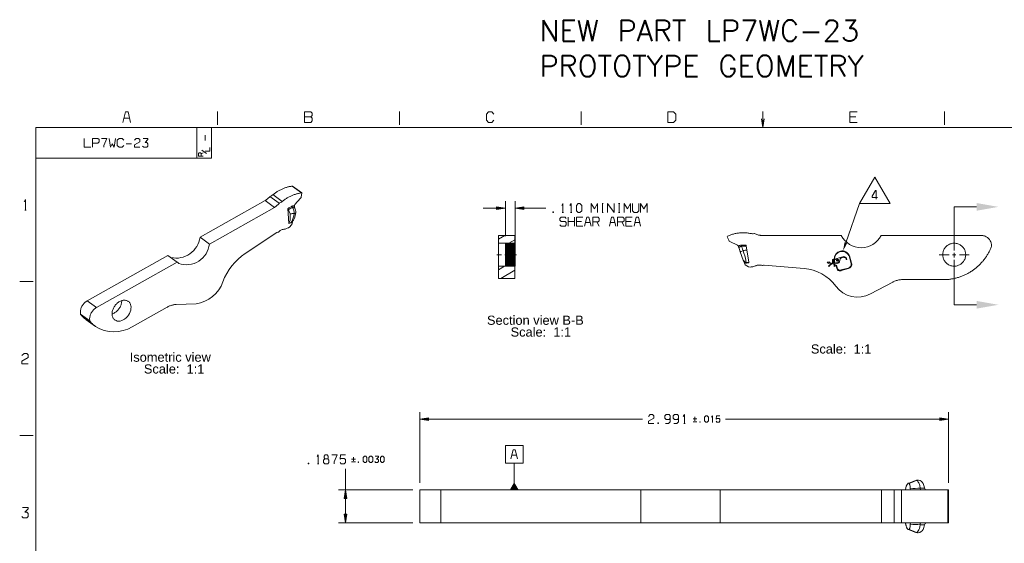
# Model space of a CAD drawing. Header units: inches. Extents: x 7.6 to 26, y -2.6 to 4.5.
# Tile 14 of 16: x 17.6 to 23.2, y 1.5 to 4.5. Entities that reach past the tile are written whole.
import ezdxf

# ---------------------------------------------------------------- set-up
doc = ezdxf.new("R2010")
doc.units = ezdxf.units.IN
doc.header["$MEASUREMENT"] = 0
doc.layers.get('0').update_dxf_attribs({"lineweight": 25})
doc.styles.add('PDF Monospace821BT-Roman', font='arial.ttf')
doc.styles.get("Standard").update_dxf_attribs({"font": 'txt.shx'})

msp = doc.modelspace()

# ---------------------------------------------------------------- hatches: boundary and pattern name
for points in [[(23.0516, 3.3717), (23.1747, 3.3934), (23.0516, 3.4151), (23.0516, 3.3717), (23.0516, 3.3717), (23.0516, 3.3717)], [(20.3359, 3.3789), (20.3853, 3.3867), (20.3359, 3.3945), (20.3359, 3.3789), (20.3359, 3.3789), (20.3359, 3.3789)], [(20.4896, 3.3945), (20.4403, 3.3867), (20.4896, 3.3789), (20.4896, 3.3945), (20.4896, 3.3945), (20.4896, 3.3945)], [(22.3044, 3.1935), (22.2955, 3.1442), (22.3192, 3.1883), (22.3044, 3.1935), (22.3044, 3.1935), (22.3044, 3.1935)], [(23.0516, 2.8178), (23.1747, 2.8395), (23.0516, 2.8612), (23.0516, 2.8178), (23.0516, 2.8178), (23.0516, 2.8178)], [(19.9505, 2.2008), (19.9011, 2.193), (19.9505, 2.1852), (19.9505, 2.2008), (19.9505, 2.2008), (19.9505, 2.2008)], [(22.8426, 2.1852), (22.892, 2.193), (22.8426, 2.2008), (22.8426, 2.1852), (22.8426, 2.1852), (22.8426, 2.1852)], [(19.4892, 1.7432), (19.4814, 1.7926), (19.4735, 1.7432), (19.4892, 1.7432), (19.4892, 1.7432), (19.4892, 1.7432)], [(20.4605, 1.7926), (20.4355, 1.8358), (20.4105, 1.7926), (20.4605, 1.7926), (20.4605, 1.7926), (20.4605, 1.7926)], [(19.4735, 1.6544), (19.4814, 1.6051), (19.4892, 1.6544), (19.4735, 1.6544), (19.4735, 1.6544), (19.4735, 1.6544)]]:
    msp.add_hatch(color=7).paths.add_polyline_path(points)

# ---------------------------------------------------------------- linework, layer by layer
at = {"color": 7, "lineweight": 9}
for points in [[(18.2655, 3.8716), (18.2508, 3.9306), (18.237, 3.9306), (18.2223, 3.8716)], [(18.7565, 3.8573), (18.7565, 3.9328)], [(19.2494, 3.9031), (19.2848, 3.9031), (19.2926, 3.911), (19.2926, 3.9228), (19.2848, 3.9306), (19.2494, 3.9306), (19.2494, 3.8716), (19.2848, 3.8716), (19.2926, 3.8795), (19.2926, 3.8952), (19.2848, 3.9031)], [(19.7858, 3.8573), (19.7858, 3.9328)], [(20.3211, 3.9188), (20.3093, 3.9306), (20.2896, 3.9306), (20.2778, 3.9188), (20.2778, 3.8834), (20.2896, 3.8716), (20.3093, 3.8716), (20.3211, 3.8834)], [(20.8135, 3.8573), (20.8135, 3.9328)], [(21.8424, 3.9332), (21.8426, 3.8417)], [(22.3766, 3.9306), (22.3333, 3.9306), (22.3333, 3.8716), (22.3766, 3.8716)], [(22.3333, 3.9031), (22.3687, 3.9031)], [(22.869, 3.8573), (22.869, 3.9328)], [(18.2282, 3.8952), (18.2596, 3.8952)], [(21.8346, 3.891), (21.8426, 3.8417), (21.8503, 3.8911)], [(17.7292, 3.6698), (18.7224, 3.6698), (18.7224, 3.8417)], [(18.6408, 3.6698), (18.6408, 3.8417)], [(18.6867, 3.7696), (18.6867, 3.7996)], [(18.0035, 3.7806), (18.0035, 3.7306), (18.0402, 3.7306)], [(18.0502, 3.7539), (18.0802, 3.7539), (18.0869, 3.7606), (18.0869, 3.7739), (18.0802, 3.7806), (18.0502, 3.7806), (18.0502, 3.7306)], [(18.1002, 3.7806), (18.1302, 3.7806), (18.1135, 3.7406), (18.1135, 3.7306)], [(18.1435, 3.7806), (18.1519, 3.7306), (18.1619, 3.7506), (18.1719, 3.7306), (18.1802, 3.7806)], [(18.2269, 3.7706), (18.2169, 3.7806), (18.2002, 3.7806), (18.1902, 3.7706), (18.1902, 3.7406), (18.2002, 3.7306), (18.2169, 3.7306), (18.2269, 3.7406)], [(18.2402, 3.7506), (18.2702, 3.7506)], [(18.2869, 3.7706), (18.2969, 3.7806), (18.3102, 3.7806), (18.3169, 3.7739), (18.3169, 3.7606), (18.2869, 3.7439), (18.2869, 3.7306), (18.3169, 3.7306)], [(18.3335, 3.7373), (18.3402, 3.7306), (18.3569, 3.7306), (18.3635, 3.7373), (18.3635, 3.7506), (18.3569, 3.7573), (18.3469, 3.7573), (18.3635, 3.7739), (18.3635, 3.7806), (18.3369, 3.7806)], [(18.6764, 3.6799), (18.6492, 3.6799), (18.6492, 3.6963), (18.6528, 3.6999), (18.6601, 3.6999), (18.6637, 3.6963), (18.6637, 3.6799)], [(18.6637, 3.6927), (18.6764, 3.6999)], [(18.6953, 3.6947), (18.668, 3.7147)], [(18.6867, 3.7095), (18.7139, 3.7095), (18.7139, 3.7295)], [(19.1792, 3.5107), (19.2319, 3.4726)], [(19.0709, 3.4629), (19.1237, 3.4248)], [(22.4835, 3.4369), (22.4835, 3.4869), (22.4802, 3.4869), (22.4602, 3.4536), (22.4602, 3.4469), (22.4902, 3.4469)], [(17.6625, 3.4227), (17.6703, 3.4345), (17.6703, 3.3755)], [(19.1781, 3.3969), (19.1808, 3.398), (19.1835, 3.3986), (19.1863, 3.3987), (19.189, 3.3981), (19.1908, 3.3972), (19.1924, 3.396)], [(20.3853, 3.2273), (20.3853, 3.426)], [(20.4403, 3.1623), (20.4403, 3.426)], [(20.704, 3.4017), (20.7107, 3.4117), (20.7107, 3.3617)], [(20.7507, 3.4017), (20.7574, 3.4117), (20.7574, 3.3617)], [(20.8707, 3.3617), (20.8707, 3.4117), (20.889, 3.3817), (20.9074, 3.4117), (20.9074, 3.3617)], [(20.9324, 3.4117), (20.939, 3.4117)], [(20.9357, 3.3617), (20.9357, 3.4117)], [(20.964, 3.3617), (20.964, 3.4117), (21.0007, 3.3617), (21.0007, 3.4117)], [(21.0257, 3.4117), (21.0324, 3.4117)], [(21.029, 3.3617), (21.029, 3.4117)], [(21.0574, 3.3617), (21.0574, 3.4117), (21.0757, 3.3817), (21.094, 3.4117), (21.094, 3.3617)], [(21.104, 3.4117), (21.104, 3.3717), (21.114, 3.3617), (21.1307, 3.3617), (21.1407, 3.3717), (21.1407, 3.4117)], [(21.1507, 3.3617), (21.1507, 3.4117), (21.169, 3.3817), (21.1874, 3.4117), (21.1874, 3.3617)], [(22.3117, 3.1909), (22.3883, 3.4118)], [(17.6664, 3.3755), (17.6743, 3.3755)], [(19.1919, 3.3885), (19.1904, 3.3899), (19.1885, 3.3908), (19.1852, 3.391), (19.1817, 3.3898), (19.1799, 3.3923), (19.1781, 3.3969), (19.1737, 3.3946), (19.1694, 3.3922), (19.1651, 3.3898), (19.1609, 3.3873), (19.1567, 3.3848), (19.1556, 3.3842)], [(19.1996, 3.3598), (19.1994, 3.3592), (19.1976, 3.3575), (19.1943, 3.3564), (19.1899, 3.356), (19.1899, 3.3639), (19.1888, 3.3722), (19.1866, 3.3802), (19.1851, 3.3839), (19.1817, 3.3898), (19.1773, 3.3878), (19.1728, 3.3856), (19.1685, 3.3835), (19.164, 3.3812), (19.1596, 3.379), (19.1578, 3.378)], [(19.1614, 3.301), (19.1641, 3.3021), (19.1687, 3.3039), (19.1733, 3.3056), (19.1752, 3.3079), (19.1771, 3.3107), (19.1796, 3.3153), (19.1819, 3.3205), (19.1854, 3.3312), (19.1881, 3.343), (19.1899, 3.356), (19.185, 3.3557), (19.1801, 3.3553), (19.1752, 3.3548), (19.1703, 3.3543), (19.1671, 3.3539)], [(20.2603, 3.3867), (20.3359, 3.3867)], [(20.4896, 3.3867), (20.614, 3.3867)], [(20.7074, 3.3617), (20.714, 3.3617)], [(20.754, 3.3617), (20.7607, 3.3617)], [(20.9324, 3.3617), (20.939, 3.3617)], [(21.0257, 3.3617), (21.0324, 3.3617)], [(23.0516, 3.3934), (22.9247, 3.3934), (22.9247, 3.295), (22.9247, 3.146)], [(19.1805, 3.3114), (19.1818, 3.3106), (19.1799, 3.3081), (19.1767, 3.305), (19.1733, 3.303), (19.1724, 3.3026), (19.161, 3.2985)], [(19.1769, 3.3079), (19.1733, 3.3056), (19.1724, 3.3026)], [(20.6937, 3.2912), (20.7003, 3.2846), (20.7237, 3.2846), (20.7303, 3.2912), (20.7303, 3.3046), (20.7237, 3.3112), (20.7003, 3.3112), (20.6937, 3.3179), (20.6937, 3.3279), (20.7003, 3.3346), (20.7237, 3.3346), (20.7303, 3.3279)], [(20.7403, 3.2846), (20.7403, 3.3346)], [(20.7403, 3.3112), (20.777, 3.3112)], [(20.777, 3.3346), (20.777, 3.2846)], [(20.8237, 3.3346), (20.787, 3.3346), (20.787, 3.2846), (20.8237, 3.2846)], [(20.787, 3.3112), (20.817, 3.3112)], [(20.8703, 3.2846), (20.8578, 3.3346), (20.8462, 3.3346), (20.8337, 3.2846)], [(20.8387, 3.3046), (20.8653, 3.3046)], [(20.8803, 3.2846), (20.8803, 3.3346), (20.9103, 3.3346), (20.917, 3.3279), (20.917, 3.3146), (20.9103, 3.3079), (20.8803, 3.3079)], [(20.9037, 3.3079), (20.917, 3.2846)], [(21.0103, 3.2846), (20.9978, 3.3346), (20.9862, 3.3346), (20.9737, 3.2846)], [(20.9787, 3.3046), (21.0053, 3.3046)], [(21.0203, 3.2846), (21.0203, 3.3346), (21.0503, 3.3346), (21.057, 3.3279), (21.057, 3.3146), (21.0503, 3.3079), (21.0203, 3.3079)], [(21.0437, 3.3079), (21.057, 3.2846)], [(21.1037, 3.3346), (21.067, 3.3346), (21.067, 3.2846), (21.1037, 3.2846)], [(21.067, 3.3112), (21.097, 3.3112)], [(21.1503, 3.2846), (21.1378, 3.3346), (21.1262, 3.3346), (21.1137, 3.2846)], [(21.1187, 3.3046), (21.1453, 3.3046)], [(20.3459, 3.2113), (20.3822, 3.2323)], [(20.3853, 3.1366), (20.4366, 3.1879)], [(20.3853, 3.1437), (20.4295, 3.1879)], [(20.3853, 3.1507), (20.4224, 3.1879)], [(20.3853, 3.1578), (20.4153, 3.1879)], [(20.3853, 3.1649), (20.4083, 3.1879)], [(20.3853, 3.172), (20.4012, 3.1879)], [(20.3853, 3.179), (20.3942, 3.1879)], [(20.3853, 3.1861), (20.3871, 3.1879)], [(20.3853, 3.1879), (20.4403, 3.1879), (20.4403, 3.1229), (20.4403, 3.0579), (20.3853, 3.0579)], [(20.3853, 3.1296), (20.4403, 3.1846)], [(20.3853, 3.1225), (20.4403, 3.1775)], [(20.4053, 3.1879), (20.4396, 3.2077)], [(21.7476, 3.1771), (21.7427, 3.1773), (21.7378, 3.1774), (21.7328, 3.1774), (21.7279, 3.1773), (21.723, 3.1772), (21.7198, 3.1771), (21.715, 3.1762), (21.7106, 3.1741), (21.7069, 3.171), (21.7043, 3.1671)], [(21.7198, 3.1771), (21.7201, 3.171), (21.7163, 3.1702), (21.713, 3.1683), (21.7105, 3.1655), (21.7089, 3.1621), (21.7085, 3.1597), (21.7085, 3.1574), (21.7094, 3.1531)], [(22.9247, 3.1524), (22.9247, 3.2074)], [(20.3633, 3.1229), (20.3365, 3.1229)], [(20.4026, 3.1229), (20.3829, 3.1229)], [(20.3853, 3.1154), (20.4403, 3.1704)], [(20.3853, 3.1083), (20.4403, 3.1633)], [(20.3853, 3.1012), (20.4403, 3.1562)], [(20.3853, 3.0942), (20.4403, 3.1492)], [(20.3853, 3.0871), (20.4403, 3.1421)], [(20.3853, 3.0801), (20.4403, 3.1351)], [(20.3853, 3.073), (20.4403, 3.128)], [(20.3853, 3.0659), (20.4403, 3.1209)], [(20.4223, 3.1229), (20.449, 3.1229)], [(21.7485, 3.1715), (21.7435, 3.1716), (21.7386, 3.1716), (21.7337, 3.1715), (21.7287, 3.1714), (21.7239, 3.1712), (21.7201, 3.171), (21.7214, 3.1689), (21.7246, 3.1618), (21.7276, 3.1541), (21.7305, 3.1453), (21.7167, 3.1403), (21.7149, 3.1395), (21.7145, 3.1393), (21.7144, 3.1393)], [(21.7621, 3.081), (21.7482, 3.0792), (21.7463, 3.091), (21.7435, 3.1036), (21.7396, 3.1173), (21.7353, 3.1313), (21.7305, 3.1453), (21.7325, 3.1458), (21.7372, 3.1471), (21.742, 3.1482), (21.7468, 3.1494), (21.7517, 3.1504)], [(22.8952, 3.1229), (22.8402, 3.1229)], [(22.9346, 3.1229), (22.9149, 3.1229)], [(22.9247, 3.1328), (22.9247, 3.113)], [(22.9247, 3.1263), (22.9247, 3.1066)], [(22.9542, 3.1229), (23.0092, 3.1229)], [(20.3853, 3.0588), (20.4403, 3.1138)], [(20.3914, 3.0579), (20.4403, 3.1068)], [(20.3985, 3.0579), (20.4403, 3.0997)], [(20.4055, 3.0579), (20.4403, 3.0926)], [(20.4126, 3.0579), (20.4403, 3.0855)], [(20.4197, 3.0579), (20.4403, 3.0785)], [(20.4268, 3.0579), (20.4403, 3.0714)], [(20.4339, 3.0579), (20.4403, 3.0644)], [(21.7626, 3.0776), (21.749, 3.0749), (21.748, 3.0748), (21.7438, 3.075), (21.7395, 3.0764), (21.7367, 3.078), (21.7396, 3.0822), (21.7358, 3.0858), (21.734, 3.0878), (21.7316, 3.0921)], [(21.749, 3.0749), (21.7482, 3.0792), (21.7449, 3.0793), (21.7419, 3.0806), (21.7396, 3.0822)], [(22.2674, 3.0904), (22.2571, 3.0904)], [(22.2622, 3.0955), (22.2622, 3.0853)], [(22.318, 3.0971), (22.3132, 3.0971)], [(22.3156, 3.0996), (22.3156, 3.0947)], [(22.9247, 3.0934), (22.9247, 3.0384)], [(23.0516, 2.8395), (22.9247, 2.8395), (22.9247, 2.9379), (22.9247, 3.0869)], [(20.3459, 3.0381), (20.3802, 3.0579)], [(20.3597, 2.9883), (20.4396, 3.0345)], [(17.6379, 2.9712), (17.7135, 2.9712)], [(18.02, 2.8622), (18.0728, 2.8242)], [(17.982, 2.7873), (18.0348, 2.7493)], [(17.6507, 2.553), (17.6625, 2.5648), (17.6782, 2.5648), (17.6861, 2.5569), (17.6861, 2.5412), (17.6507, 2.5215), (17.6507, 2.5057), (17.6861, 2.5057)], [(19.9011, 1.8319), (19.9011, 2.2324)], [(22.892, 1.8319), (22.892, 2.2324)], [(19.9505, 2.193), (21.1617, 2.193)], [(21.1951, 2.208), (21.2051, 2.218), (21.2184, 2.218), (21.2251, 2.2114), (21.2251, 2.198), (21.1951, 2.1814), (21.1951, 2.168), (21.2251, 2.168)], [(21.2917, 2.168), (21.3084, 2.168), (21.3184, 2.178), (21.3184, 2.2114), (21.3117, 2.218), (21.2951, 2.218), (21.2884, 2.2114), (21.2884, 2.198), (21.2951, 2.1914), (21.3117, 2.1914), (21.3184, 2.198)], [(21.3384, 2.168), (21.3551, 2.168), (21.3651, 2.178), (21.3651, 2.2114), (21.3584, 2.218), (21.3417, 2.218), (21.3351, 2.2114), (21.3351, 2.198), (21.3417, 2.1914), (21.3584, 2.1914), (21.3651, 2.198)], [(21.3917, 2.208), (21.3984, 2.218), (21.3984, 2.168)], [(21.4474, 2.1942), (21.4684, 2.1942)], [(21.4474, 2.1778), (21.4684, 2.1778)], [(21.4579, 2.1837), (21.4579, 2.2047)], [(21.5524, 2.2035), (21.5571, 2.2105), (21.5571, 2.1755)], [(21.5547, 2.1755), (21.5594, 2.1755)], [(21.578, 2.1802), (21.5827, 2.1755), (21.5944, 2.1755), (21.599, 2.1802), (21.599, 2.1919), (21.5944, 2.1965), (21.5827, 2.1965), (21.578, 2.193), (21.5804, 2.2105), (21.599, 2.2105)], [(21.6314, 2.193), (22.8426, 2.193)], [(21.3951, 2.168), (21.4017, 2.168)], [(17.638, 2.1006), (17.7135, 2.1006)], [(20.4539, 1.9684), (20.4414, 2.0184), (20.4297, 2.0184), (20.4172, 1.9684)], [(19.3202, 1.9805), (19.3269, 1.9905), (19.3269, 1.9405)], [(19.3635, 1.9671), (19.3802, 1.9671), (19.3835, 1.9738), (19.3835, 1.9838), (19.3769, 1.9905), (19.3669, 1.9905), (19.3602, 1.9838), (19.3602, 1.9738), (19.3635, 1.9671), (19.3569, 1.9605), (19.3569, 1.9471), (19.3635, 1.9405), (19.3802, 1.9405), (19.3869, 1.9471), (19.3869, 1.9605), (19.3802, 1.9671)], [(19.4035, 1.9905), (19.4335, 1.9905), (19.4169, 1.9505), (19.4169, 1.9405)], [(19.4502, 1.9471), (19.4569, 1.9405), (19.4735, 1.9405), (19.4802, 1.9471), (19.4802, 1.9638), (19.4735, 1.9705), (19.4569, 1.9705), (19.4502, 1.9655), (19.4535, 1.9905), (19.4802, 1.9905)], [(19.5159, 1.9667), (19.5369, 1.9667)], [(19.5159, 1.9503), (19.5369, 1.9503)], [(19.5264, 1.9561), (19.5264, 1.9771)], [(19.6465, 1.9526), (19.6512, 1.948), (19.6628, 1.948), (19.6676, 1.9526), (19.6676, 1.9619), (19.6628, 1.9667), (19.6559, 1.9667), (19.6676, 1.9783), (19.6676, 1.983), (19.6489, 1.983)], [(20.4222, 1.9884), (20.4489, 1.9884)], [(19.3235, 1.9405), (19.3302, 1.9405)], [(19.4814, 1.7926), (19.4814, 1.9105)], [(20.4355, 1.7926), (20.4355, 1.9434)], [(22.6697, 1.8283), (22.6743, 1.8301), (22.6789, 1.8319), (22.6835, 1.8338), (22.688, 1.8356), (22.6926, 1.8375), (22.6971, 1.8394), (22.7017, 1.8412), (22.7062, 1.8431), (22.7108, 1.8451), (22.7118, 1.8455), (22.7069, 1.8453), (22.7025, 1.844)], [(22.7217, 1.8473), (22.7168, 1.847), (22.7121, 1.8456), (22.7118, 1.8455)], [(22.7334, 1.7926), (22.7333, 1.7926), (22.7333, 1.7926), (22.7332, 1.7932), (22.7328, 1.8024), (22.7294, 1.818), (22.7245, 1.8315), (22.7217, 1.8369), (22.7187, 1.8411), (22.7153, 1.8442), (22.7118, 1.8455)], [(19.8617, 1.7926), (19.442, 1.7926)], [(20.0211, 1.7926), (20.0211, 1.6051)], [(22.627, 1.7926), (22.627, 1.6051)], [(22.8886, 1.7926), (22.8886, 1.6051)], [(19.4814, 1.6544), (19.4814, 1.7432)], [(17.6507, 1.6421), (17.6585, 1.6342), (17.6782, 1.6342), (17.6861, 1.6421), (17.6861, 1.6578), (17.6782, 1.6657), (17.6664, 1.6657), (17.6861, 1.6854), (17.6861, 1.6932), (17.6546, 1.6932)], [(19.8617, 1.6051), (19.442, 1.6051)], [(22.7025, 1.5535), (22.7072, 1.5523), (22.7118, 1.5521), (22.7073, 1.5539), (22.7028, 1.5559), (22.6982, 1.5578), (22.6937, 1.5596), (22.6891, 1.5614), (22.6845, 1.5633), (22.68, 1.5652), (22.6754, 1.567), (22.6708, 1.5688), (22.6697, 1.5692)], [(22.7217, 1.5502), (22.7214, 1.5502), (22.7165, 1.5506), (22.7118, 1.5521), (22.7142, 1.5528), (22.7166, 1.5543), (22.7212, 1.5599), (22.7246, 1.5662), (22.7276, 1.5738), (22.7305, 1.584), (22.7328, 1.5951), (22.7328, 1.5975), (22.733, 1.6014), (22.7332, 1.6041), (22.7334, 1.6051)]]:
    msp.add_lwpolyline(points, dxfattribs=at)
for points in [[(21.3055, 3.8716), (21.337, 3.8716), (21.3489, 3.8834), (21.3489, 3.9188), (21.337, 3.9306), (21.3055, 3.9306)], [(25.9528, 3.8417), (17.7292, 3.8417), (17.7292, -1.3815), (25.9528, -1.3815)], [(22.3883, 3.4118), (22.562, 3.4118), (22.4752, 3.5622)], [(20.7874, 3.3717), (20.7974, 3.3617), (20.8074, 3.3617), (20.8174, 3.3717), (20.8174, 3.4017), (20.8074, 3.4117), (20.7974, 3.4117), (20.7874, 3.4017)], [(20.3359, 3.3789), (20.3853, 3.3867), (20.3359, 3.3945)], [(20.4896, 3.3945), (20.4403, 3.3867), (20.4896, 3.3789)], [(20.654, 3.3651), (20.654, 3.3617), (20.6574, 3.3617), (20.6574, 3.3651)], [(19.9505, 2.2008), (19.9011, 2.193), (19.9505, 2.1852)], [(21.4847, 2.1778), (21.4847, 2.1755), (21.4871, 2.1755), (21.4871, 2.1778)], [(21.5127, 2.1826), (21.5197, 2.1755), (21.5267, 2.1755), (21.5337, 2.1826), (21.5337, 2.2035), (21.5267, 2.2105), (21.5197, 2.2105), (21.5127, 2.2035)], [(22.8426, 2.1852), (22.892, 2.193), (22.8426, 2.2008)], [(21.2484, 2.1714), (21.2484, 2.168), (21.2517, 2.168), (21.2517, 2.1714)], [(20.3855, 1.9434), (20.4855, 1.9434), (20.4855, 2.0434), (20.3855, 2.0434)], [(19.5532, 1.9503), (19.5532, 1.948), (19.5555, 1.948), (19.5555, 1.9503)], [(19.5812, 1.955), (19.5882, 1.948), (19.5952, 1.948), (19.6022, 1.955), (19.6022, 1.976), (19.5952, 1.983), (19.5882, 1.983), (19.5812, 1.976)], [(19.6139, 1.955), (19.6209, 1.948), (19.6278, 1.948), (19.6349, 1.955), (19.6349, 1.976), (19.6278, 1.983), (19.6209, 1.983), (19.6139, 1.976)], [(19.6792, 1.955), (19.6862, 1.948), (19.6932, 1.948), (19.7002, 1.955), (19.7002, 1.976), (19.6932, 1.983), (19.6862, 1.983), (19.6792, 1.976)], [(19.2702, 1.9438), (19.2702, 1.9405), (19.2735, 1.9405), (19.2735, 1.9438)], [(19.4892, 1.7432), (19.4814, 1.7926), (19.4735, 1.7432)], [(19.4735, 1.6544), (19.4814, 1.6051), (19.4892, 1.6544)]]:
    msp.add_lwpolyline(points, close=True, dxfattribs=at)
at = {"color": 7, "lineweight": 20}
for points in [[(19.1924, 3.396), (19.1931, 3.4018), (19.1931, 3.4019), (19.1951, 3.406), (19.2269, 3.4426), (19.2294, 3.4467), (19.2307, 3.4507), (19.2337, 3.4703), (19.2331, 3.4723), (19.1803, 3.5104), (19.1792, 3.5107), (19.1752, 3.5102), (19.1712, 3.5096), (19.1671, 3.5088), (19.1631, 3.508), (19.1591, 3.5071), (19.155, 3.5061), (19.151, 3.505), (19.1469, 3.5038), (19.1428, 3.5025), (19.1387, 3.5011), (19.1346, 3.4996), (19.1306, 3.498), (19.1265, 3.4963), (19.1225, 3.4945), (19.1185, 3.4926), (19.1144, 3.4907), (19.1104, 3.4886), (19.1065, 3.4865), (19.1024, 3.4842), (19.0985, 3.4819), (19.0946, 3.4795), (19.0907, 3.4771), (19.0868, 3.4745), (19.0829, 3.4718), (19.0791, 3.4691), (19.0753, 3.4662), (19.0715, 3.4634), (19.0709, 3.4629), (19.0695, 3.4618), (19.0656, 3.4591), (19.0617, 3.4567), (19.0577, 3.4545), (19.0537, 3.4527), (19.0522, 3.451), (19.049, 3.4473), (19.0456, 3.4439), (19.0421, 3.4405), (19.0385, 3.4373), (19.0348, 3.4343), (19.031, 3.4314), (19.0271, 3.4288), (18.6582, 3.2212), (18.7109, 3.1832), (19.0799, 3.3907), (19.0837, 3.3934), (19.0875, 3.3962), (19.0912, 3.3992), (19.0949, 3.4024), (19.0983, 3.4058), (19.1017, 3.4093), (19.105, 3.4129), (19.1065, 3.4146), (19.1105, 3.4164), (19.1144, 3.4186), (19.1184, 3.421), (19.1222, 3.4237), (19.1237, 3.4248), (19.1243, 3.4253), (19.128, 3.4282), (19.1319, 3.431), (19.1357, 3.4337), (19.1395, 3.4364), (19.1434, 3.4389), (19.1473, 3.4414), (19.1512, 3.4439), (19.1552, 3.4462), (19.1592, 3.4484), (19.1632, 3.4505), (19.1672, 3.4526), (19.1712, 3.4546), (19.1753, 3.4564), (19.1793, 3.4582), (19.1833, 3.4599), (19.1874, 3.4615), (19.1915, 3.463), (19.1955, 3.4644), (19.1996, 3.4657), (19.2037, 3.4669), (19.2078, 3.468), (19.2118, 3.469), (19.2158, 3.4699), (19.2199, 3.4707), (19.2239, 3.4714), (19.2279, 3.4721), (19.2319, 3.4726), (19.2331, 3.4723)], [(19.0271, 3.4288), (19.0799, 3.3907)], [(19.0537, 3.4527), (19.1065, 3.4146)], [(19.161, 3.2985), (19.1556, 3.3842), (19.1569, 3.3796), (19.1578, 3.378), (19.1587, 3.3768), (19.1611, 3.3726), (19.1632, 3.3681), (19.1649, 3.3635), (19.1662, 3.3587), (19.1671, 3.3539), (19.1683, 3.3416), (19.1684, 3.3297), (19.1672, 3.3186), (19.1662, 3.3135), (19.1648, 3.3087), (19.1633, 3.3047), (19.1614, 3.301), (19.161, 3.2985)], [(19.1769, 3.3079), (19.1814, 3.3124), (19.1865, 3.3192), (19.1905, 3.3264), (19.1939, 3.3346), (19.1968, 3.344), (19.1989, 3.3544), (19.1996, 3.3598), (19.1999, 3.3665), (19.1987, 3.3744), (19.1966, 3.3807), (19.1935, 3.3864), (19.1919, 3.3885)], [(19.1924, 3.396), (19.1924, 3.3911), (19.1928, 3.3874)], [(20.4396, 3.1879), (20.4396, 3.1229), (20.4396, 3.0579), (20.4396, 2.9883), (20.3459, 2.9883), (20.3459, 3.0579), (20.3459, 3.1229), (20.3459, 3.1879)], [(20.3853, 3.1879), (20.3853, 3.0579)], [(21.7476, 3.1771), (21.7485, 3.1716), (21.7517, 3.1504), (21.7621, 3.081), (21.7626, 3.0776)], [(20.4396, 3.0579), (20.3459, 3.0579)], [(18.2666, 2.8357), (18.2656, 2.8396), (18.2643, 2.8432), (18.2627, 2.8466), (18.2608, 2.8498), (18.2587, 2.8527), (18.2563, 2.8553), (18.2537, 2.8578), (18.2521, 2.8589), (18.2492, 2.8608), (18.246, 2.8624), (18.2426, 2.8637), (18.2391, 2.8646), (18.2354, 2.8653), (18.2317, 2.8655), (18.2278, 2.8655), (18.2238, 2.8651), (18.2198, 2.8644), (18.2157, 2.8633), (18.2117, 2.8619), (18.2076, 2.8602), (18.2036, 2.8582), (18.1996, 2.8559), (18.1958, 2.8532), (18.192, 2.8504), (18.1883, 2.8473), (18.1849, 2.8439), (18.1815, 2.8403), (18.1784, 2.8366), (18.1755, 2.8326), (18.1728, 2.8285), (18.1703, 2.8243), (18.168, 2.82), (18.1661, 2.8155), (18.1644, 2.8111), (18.163, 2.8066), (18.1619, 2.8021), (18.1611, 2.7976), (18.1605, 2.7932), (18.1603, 2.7889), (18.1605, 2.7846), (18.1609, 2.7805), (18.1616, 2.7765), (18.1626, 2.7728), (18.164, 2.7692), (18.1655, 2.7657), (18.1674, 2.7626), (18.1696, 2.7596), (18.1719, 2.757), (18.1746, 2.7546), (18.176, 2.7535)], [(18.1603, 2.7873), (18.1644, 2.7888), (18.1685, 2.7905), (18.1725, 2.7926), (18.1765, 2.795), (18.1803, 2.7976), (18.184, 2.8005), (18.1876, 2.8037), (18.1911, 2.8071), (18.1944, 2.8107), (18.1975, 2.8145), (18.2004, 2.8185), (18.2031, 2.8226), (18.2055, 2.8269), (18.2077, 2.8312), (18.2096, 2.8356), (18.2113, 2.8401), (18.2126, 2.8446), (18.2137, 2.8491), (18.2144, 2.8535), (18.2149, 2.8579), (18.2151, 2.8623), (18.2151, 2.8631)], [(17.9825, 2.7854), (18.0353, 2.7473)], [(22.6778, 1.7926), (22.6776, 1.7926), (22.6774, 1.7928), (22.6769, 1.7937), (22.676, 1.7992), (22.6747, 1.8117), (22.6728, 1.8216), (22.6705, 1.8275), (22.6697, 1.8283), (22.6655, 1.8298), (22.6644, 1.8296), (22.669, 1.8312), (22.6736, 1.833), (22.6783, 1.8346), (22.6828, 1.8364), (22.6874, 1.8381), (22.692, 1.8399), (22.6966, 1.8417), (22.7012, 1.8435), (22.7025, 1.844), (22.7071, 1.8456), (22.7119, 1.8467), (22.7168, 1.8473), (22.7217, 1.8473), (22.7235, 1.8472), (22.7315, 1.8452), (22.738, 1.8416), (22.7437, 1.8364), (22.7492, 1.8283), (22.7535, 1.8172), (22.7562, 1.8035), (22.7577, 1.7989), (22.758, 1.7985), (22.7601, 1.7953), (22.7628, 1.7929), (22.7644, 1.7926)], [(21.1511, 1.7926), (21.1511, 1.6051)], [(21.6008, 1.7926), (21.6008, 1.6051)], [(22.5141, 1.7926), (22.5141, 1.6051)], [(22.5842, 1.7926), (22.5842, 1.6051)], [(22.6478, 1.6051), (22.648, 1.605), (22.6482, 1.6048), (22.6484, 1.6045), (22.6489, 1.6029), (22.6495, 1.6002), (22.6501, 1.5976), (22.6508, 1.5951), (22.6514, 1.5927), (22.652, 1.5904), (22.6527, 1.5882), (22.6533, 1.5862), (22.654, 1.5842), (22.6547, 1.5823), (22.6553, 1.5805), (22.656, 1.5789), (22.6567, 1.5773), (22.6574, 1.5759), (22.6581, 1.5746), (22.6589, 1.5734), (22.6596, 1.5723), (22.6603, 1.5713), (22.661, 1.5705), (22.6617, 1.5697), (22.6624, 1.5691), (22.6632, 1.5686), (22.6639, 1.5682), (22.6644, 1.568), (22.6688, 1.5685), (22.6697, 1.5692), (22.6705, 1.5701), (22.6728, 1.576), (22.6747, 1.5859), (22.676, 1.5984), (22.6769, 1.6039), (22.6774, 1.6047), (22.6776, 1.605), (22.6778, 1.6051)], [(22.7644, 1.6051), (22.7628, 1.6046), (22.7601, 1.6022), (22.758, 1.5991), (22.7562, 1.5946), (22.7562, 1.594), (22.7533, 1.5797), (22.7489, 1.5687), (22.7439, 1.5614), (22.738, 1.556), (22.7298, 1.5517), (22.7217, 1.5502), (22.7169, 1.5503), (22.7119, 1.5508), (22.7071, 1.5519), (22.7025, 1.5535), (22.698, 1.5553), (22.6934, 1.5571), (22.6888, 1.5589), (22.6842, 1.5607), (22.6796, 1.5624), (22.675, 1.5642), (22.6703, 1.5658), (22.6657, 1.5675), (22.6644, 1.568)]]:
    msp.add_lwpolyline(points, dxfattribs=at)
for points in [[(19.1821, 3.3132), (19.1818, 3.3106), (19.1815, 3.3085, -0.233813), (19.1585, 3.2753), (19.156, 3.274), (19.1519, 3.2722), (19.1478, 3.2706), (19.1438, 3.2693), (19.1397, 3.2682), (19.1357, 3.2674), (19.1317, 3.2669), (19.1277, 3.2662), (19.1236, 3.2651), (19.1196, 3.2635), (19.1155, 3.2614), (19.1117, 3.259), (19.1079, 3.2562), (19.1043, 3.253), (19.1023, 3.2509), (19.0985, 3.2509), (19.0944, 3.2494), (19.0928, 3.2485), (18.914, 3.1303, 0.154471), (18.787, 2.9699, -0.284149), (18.6355, 2.8453), (18.5222, 2.8412), (18.5183, 2.841), (18.5143, 2.8405), (18.5103, 2.8399), (18.5063, 2.8392), (18.5022, 2.8382), (18.4982, 2.8371), (18.4941, 2.8359), (18.4901, 2.8344), (18.486, 2.8328), (18.4819, 2.831), (18.4779, 2.8291), (18.4739, 2.827), (18.4722, 2.8261), (18.2744, 2.7148, -0.280148), (18.0665, 2.7171)], [(21.8387, 3.0612), (21.8404, 3.0623), (21.8449, 3.0642), (21.8498, 3.0645), (22.0753, 3.0448, -0.213993), (22.2542, 2.9449, 0.370427), (22.4512, 2.9007), (22.5769, 2.9676), (22.5787, 2.9685), (22.5832, 2.9707), (22.5877, 2.9727), (22.5923, 2.9745), (22.5969, 2.9761), (22.6017, 2.9776), (22.6064, 2.9788), (22.6112, 2.9798), (22.616, 2.9807), (22.6209, 2.9814), (22.6258, 2.9819), (22.6308, 2.9821), (22.6356, 2.9823), (22.8806, 2.9823), (22.8855, 2.9826), (22.8904, 2.983), (22.8953, 2.9835), (22.9002, 2.9841), (22.9051, 2.9848), (22.9099, 2.9855), (22.9148, 2.9864), (22.9196, 2.9873), (22.9244, 2.9883), (22.9292, 2.9894), (22.934, 2.9905), (22.9387, 2.9918), (22.9435, 2.9931), (22.9483, 2.9945), (22.9529, 2.996), (22.9576, 2.9976), (22.9622, 2.9992), (22.9669, 3.0009), (22.9715, 3.0027), (22.976, 3.0046), (22.9805, 3.0064), (22.985, 3.0085), (22.9894, 3.0106), (22.9939, 3.0128), (22.9983, 3.015), (23.0026, 3.0173), (23.0069, 3.0197), (23.0111, 3.0222), (23.0153, 3.0247), (23.0195, 3.0273), (23.0237, 3.03), (23.0278, 3.0328), (23.0318, 3.0355), (23.0358, 3.0384), (23.0397, 3.0414), (23.0436, 3.0444), (23.0474, 3.0475), (23.0512, 3.0506), (23.055, 3.0538), (23.0587, 3.0571), (23.0623, 3.0604), (23.0658, 3.0638), (23.0694, 3.0672), (23.0728, 3.0707), (23.0762, 3.0743), (23.0796, 3.0779), (23.0828, 3.0816), (23.086, 3.0853), (23.0892, 3.0891), (23.0923, 3.093), (23.0953, 3.0969), (23.0983, 3.1007), (23.1011, 3.1048), (23.104, 3.1088), (23.1067, 3.1129), (23.1094, 3.117), (23.1119, 3.1212), (23.1145, 3.1254), (23.1169, 3.1296), (23.1194, 3.1339), (23.1217, 3.1383), (23.1239, 3.1427), (23.1261, 3.1471), (23.1282, 3.1515), (23.1303, 3.156), (23.1322, 3.1605), (23.1341, 3.1651), (23.1359, 3.1696), (23.1359, 3.1698), (23.136, 3.1723), (23.1358, 3.1771), (23.1351, 3.1821), (23.1342, 3.1869), (23.1328, 3.1916), (23.131, 3.1962), (23.1288, 3.2006), (23.1263, 3.2048), (23.1235, 3.2088), (23.1203, 3.2126), (23.1169, 3.2161), (23.1132, 3.2193), (23.1092, 3.2222), (23.105, 3.2248), (23.1006, 3.2269), (23.096, 3.2288), (23.0913, 3.2303), (23.0865, 3.2313), (23.0817, 3.232), (23.0767, 3.2323), (23.076, 3.2323), (22.511, 3.2323, -0.625839), (22.2861, 3.2323), (21.8294, 3.2323), (21.8272, 3.2325), (21.8224, 3.2331), (21.8175, 3.2341), (21.8128, 3.2352), (21.808, 3.2367), (21.8034, 3.2383), (21.7989, 3.2402), (21.7944, 3.2423), (21.7926, 3.2421), (21.7877, 3.2417), (21.7828, 3.2417), (21.7778, 3.2421), (21.773, 3.2428), (21.7681, 3.2437), (21.7633, 3.2446), (21.7584, 3.2452), (21.7535, 3.2457), (21.7486, 3.2462), (21.7437, 3.2466), (21.7388, 3.2468), (21.7339, 3.2469), (21.729, 3.2469), (21.724, 3.2469), (21.7192, 3.2467), (21.7142, 3.2463), (21.7093, 3.2459), (21.7044, 3.2453), (21.6996, 3.2447), (21.6947, 3.2439), (21.6899, 3.243), (21.685, 3.2421), (21.6802, 3.241), (21.6754, 3.2398), (21.6707, 3.2385), (21.666, 3.2371), (21.6613, 3.2356), (21.6567, 3.2339), (21.652, 3.2323), (21.6475, 3.2304), (21.6429, 3.2285), (21.6421, 3.2282), (21.6405, 3.2248), (21.6407, 3.2245), (21.6488, 3.2043), (21.6515, 3.2003), (21.6551, 3.1977), (21.6989, 3.1767), (21.6991, 3.1767), (21.7021, 3.1732), (21.7043, 3.1671), (21.7094, 3.1531), (21.7144, 3.1393), (21.7316, 3.0921), (21.7367, 3.078), (21.7376, 3.0757, 0.322386), (21.771, 3.0531), (21.7759, 3.0535), (21.7808, 3.054), (21.7856, 3.0549), (21.7903, 3.0561), (21.7951, 3.0576), (21.7996, 3.0593), (21.8025, 3.0605), (21.8051, 3.0617), (21.8099, 3.0632), (21.8146, 3.0642), (21.8195, 3.0646), (21.8244, 3.0646), (21.8293, 3.064), (21.8341, 3.0628), (21.8387, 3.0612)], [(18.5292, 3.081), (18.0728, 2.8242), (18.0688, 2.8217), (18.065, 2.819), (18.0612, 2.816), (18.0577, 2.8128), (18.0543, 2.8093), (18.0511, 2.8056), (18.0481, 2.8017), (18.0453, 2.7976), (18.0429, 2.7934), (18.0407, 2.7891), (18.0387, 2.7847), (18.0371, 2.7802), (18.0358, 2.7757), (18.0347, 2.7712), (18.0341, 2.7668), (18.0337, 2.7624), (18.0337, 2.7581), (18.034, 2.7539), (18.0346, 2.7499), (18.0348, 2.7493), (18.0353, 2.7473), (18.0375, 2.7445), (18.0399, 2.7418), (18.0422, 2.7391), (18.0446, 2.7364), (18.0471, 2.7339), (18.0496, 2.7314), (18.0522, 2.7289), (18.0549, 2.7265), (18.0575, 2.7242), (18.0603, 2.7219), (18.063, 2.7198), (18.0659, 2.7176), (18.0665, 2.7171), (18.0137, 2.7553), (18.0131, 2.7557), (18.0103, 2.7578), (18.0075, 2.7601), (18.0048, 2.7623), (18.0021, 2.7646), (17.9994, 2.767), (17.9969, 2.7694), (17.9944, 2.7719), (17.9919, 2.7745), (17.9894, 2.7771), (17.9871, 2.7798), (17.9848, 2.7826), (17.9825, 2.7854), (17.982, 2.7873), (17.9819, 2.788), (17.9812, 2.792), (17.981, 2.7962), (17.981, 2.8005), (17.9813, 2.8048), (17.982, 2.8093), (17.983, 2.8138), (17.9843, 2.8183), (17.986, 2.8228), (17.9879, 2.8271), (17.9901, 2.8315), (17.9926, 2.8357), (17.9953, 2.8398), (17.9983, 2.8437), (18.0016, 2.8474), (18.0049, 2.8509), (18.0085, 2.8542), (18.0122, 2.8571), (18.0161, 2.8598), (18.02, 2.8622), (18.4765, 3.119), (18.5292, 3.081), (18.5318, 3.0785), (18.5345, 3.0762), (18.5374, 3.074, 0.48864), (18.7109, 3.1832)], [(22.6644, 1.8296, 0.178314), (22.6489, 1.7946), (22.6484, 1.7931), (22.6482, 1.7927), (22.648, 1.7926), (22.6478, 1.7926)]]:
    msp.add_lwpolyline(points, format="xyb", dxfattribs=at)
for points in [[(20.3459, 3.1879), (20.4396, 3.1879), (20.4396, 3.2323), (20.3459, 3.2323)], [(22.8597, 3.1229), (22.8599, 3.118), (22.8604, 3.1131), (22.8614, 3.1082), (22.8626, 3.1035), (22.8643, 3.0989), (22.8663, 3.0944), (22.8686, 3.0901), (22.8712, 3.0859), (22.8742, 3.082), (22.8774, 3.0782), (22.881, 3.0748), (22.8847, 3.0717), (22.8887, 3.0688), (22.8929, 3.0662), (22.8973, 3.0639), (22.9018, 3.0621), (22.9065, 3.0605), (22.9112, 3.0593), (22.9161, 3.0585), (22.921, 3.058), (22.9259, 3.0579), (22.9308, 3.0582), (22.9357, 3.0588), (22.9405, 3.0598), (22.9452, 3.0612), (22.9498, 3.063), (22.9543, 3.065), (22.9586, 3.0674), (22.9627, 3.0701), (22.9665, 3.0732), (22.9702, 3.0764), (22.9735, 3.0801), (22.9767, 3.0839), (22.9794, 3.0879), (22.9819, 3.0921), (22.9841, 3.0966), (22.986, 3.1011), (22.9874, 3.1058), (22.9885, 3.1106), (22.9893, 3.1155), (22.9896, 3.1204), (22.9896, 3.1253), (22.9893, 3.1302), (22.9885, 3.1351), (22.9874, 3.1398), (22.986, 3.1446), (22.9842, 3.1491), (22.982, 3.1535), (22.9796, 3.1578), (22.9767, 3.1619), (22.9737, 3.1657), (22.9703, 3.1692), (22.9667, 3.1726), (22.9628, 3.1756), (22.9587, 3.1783), (22.9544, 3.1807), (22.9499, 3.1828), (22.9453, 3.1846), (22.9406, 3.1859), (22.9358, 3.1869), (22.931, 3.1876), (22.926, 3.1879), (22.9211, 3.1878), (22.9162, 3.1873), (22.9114, 3.1865), (22.9066, 3.1853), (22.9019, 3.1838), (22.8974, 3.1819), (22.893, 3.1796), (22.8888, 3.1771), (22.8848, 3.1742), (22.881, 3.1711), (22.8776, 3.1676), (22.8743, 3.1639), (22.8713, 3.16), (22.8687, 3.1559), (22.8663, 3.1515), (22.8644, 3.1471), (22.8627, 3.1424), (22.8614, 3.1377), (22.8605, 3.1328), (22.8599, 3.128), (22.8597, 3.123)], [(22.2157, 3.0769), (22.2281, 3.0719), (22.2209, 3.0655), (22.2237, 3.063), (22.2351, 3.0738), (22.2174, 3.0798), (22.2187, 3.0823), (22.2062, 3.0812), (22.2139, 3.0738)], [(22.2454, 3.0735), (22.2413, 3.0745), (22.2408, 3.0748), (22.2405, 3.0907), (22.242, 3.0922), (22.2449, 3.093)], [(22.2724, 3.0844), (22.2725, 3.0832), (22.2699, 3.0801), (22.2485, 3.0744), (22.248, 3.0938), (22.265, 3.0984), (22.2662, 3.0985), (22.2693, 3.0959)], [(22.266, 3.0914), (22.263, 3.0942), (22.2591, 3.0927), (22.2587, 3.0885), (22.2624, 3.0864), (22.2658, 3.0888)], [(22.2173, 3.0571), (22.2148, 3.0598), (22.2129, 3.0581), (22.2154, 3.0553)], [(22.2214, 3.0609), (22.2189, 3.0635), (22.216, 3.061), (22.2188, 3.0585)], [(20.0211, 1.6051), (19.9011, 1.6051), (19.9011, 1.7926), (20.0211, 1.7926), (21.1511, 1.7926), (21.6008, 1.7926), (22.5141, 1.7926), (22.5842, 1.7926), (22.627, 1.7926), (22.8886, 1.7926), (22.892, 1.7926), (22.892, 1.6051), (22.8886, 1.6051), (22.627, 1.6051), (22.5842, 1.6051), (22.5141, 1.6051), (21.6008, 1.6051), (21.1511, 1.6051)]]:
    msp.add_lwpolyline(points, close=True, dxfattribs=at)
for points in [[(22.3326, 3.1172), (22.344, 3.0748), (22.3448, 3.0702), (22.3446, 3.0653), (22.3435, 3.0605), (22.3415, 3.056), (22.3387, 3.0521), (22.3351, 3.0487), (22.331, 3.0461), (22.3264, 3.0444), (22.2856, 3.0335), (22.2828, 3.0323), (22.2779, 3.0315), (22.2731, 3.0322), (22.2687, 3.0342), (22.2649, 3.0373), (22.2623, 3.0414), (22.2609, 3.0461), (22.2574, 3.0593), (22.2464, 3.0564), (22.2455, 3.0669), (22.2376, 3.0707), (22.2365, 3.0748), (22.237, 3.0945), (22.2381, 3.0955), (22.2447, 3.0973, -0.8227)], [(22.3296, 3.1162), (22.341, 3.074), (22.3417, 3.0694), (22.3413, 3.0644), (22.3399, 3.0598), (22.3375, 3.0555), (22.3342, 3.0519), (22.3301, 3.0492), (22.3256, 3.0474), (22.2844, 3.0364), (22.2808, 3.035), (22.2759, 3.0348), (22.2713, 3.0362), (22.2674, 3.0392), (22.2649, 3.0433), (22.2596, 3.0631), (22.2492, 3.0603), (22.2485, 3.07), (22.2678, 3.0751), (22.2688, 3.0755), (22.2733, 3.0778), (22.276, 3.0814), (22.276, 3.0817), (22.2787, 3.0988), (22.2791, 3.1002), (22.2825, 3.103), (22.3016, 3.1082), (22.3046, 3.1076), (22.3089, 3.1052), (22.312, 3.1015), (22.3137, 3.097), (22.3158, 3.0953), (22.3175, 3.0973), (22.3174, 3.0976), (22.316, 3.1023), (22.3133, 3.1064), (22.3096, 3.1095), (22.3051, 3.1114), (22.3003, 3.1121), (22.2999, 3.1121), (22.2478, 3.0981, -0.813063)]]:
    msp.add_lwpolyline(points, format="xyb", close=True, dxfattribs=at)
at = {"color": 7, "lineweight": 9}
for points in [[(22.7562, 1.8035), (22.7562, 1.8034), (22.756, 1.8033), (22.7558, 1.8031), (22.7549, 1.8029), (22.7519, 1.8026), (22.7328, 1.8024, 0.005904), (22.676, 1.7992)], [(22.676, 1.5984, 0.006304), (22.7328, 1.5951), (22.7487, 1.5951), (22.7541, 1.5948), (22.7555, 1.5945), (22.756, 1.5944), (22.7561, 1.5942), (22.7562, 1.594)]]:
    msp.add_lwpolyline(points, format="xyb", dxfattribs=at)
at = {"color": 7, "lineweight": 20}
msp.add_arc((18.5226, 3.2404), 0.1369, 257.829, 351.9402, dxfattribs=at)
msp.add_ellipse((18.2142, 2.8061), major_axis=(0.0381, 0.0525), ratio=0.71836, start_param=3.141332, end_param=5.718104, dxfattribs=at)

# ---------------------------------------------------------------- texts
at = {"insert": (20.5783, 4.4503), "char_height": 0.12, "attachment_point": 1}
msp.add_mtext_dynamic_manual_height_columns('{\\C1;NEW PART LP7WC-23 \\PPROTOTYPE GEOMETRY}', width=4.376917, gutter_width=1, heights=[1.3526], dxfattribs=at)
at = {"color": 7, "char_height": 0.05185, "attachment_point": 4, "style": 'PDF Monospace821BT-Roman'}
for s, insert in [('Section view B-B', (20.2815, 2.7518)), ('Scale:  1:1', (20.415, 2.6851)), ('Scale:  1:1', (22.1137, 2.5892)), ('Isometric view', (18.2605, 2.5428)), ('Scale:  1:1', (18.3405, 2.4762))]:
    msp.add_mtext(s, dxfattribs=dict(at, insert=insert))

doc.saveas('drawing.dxf')
